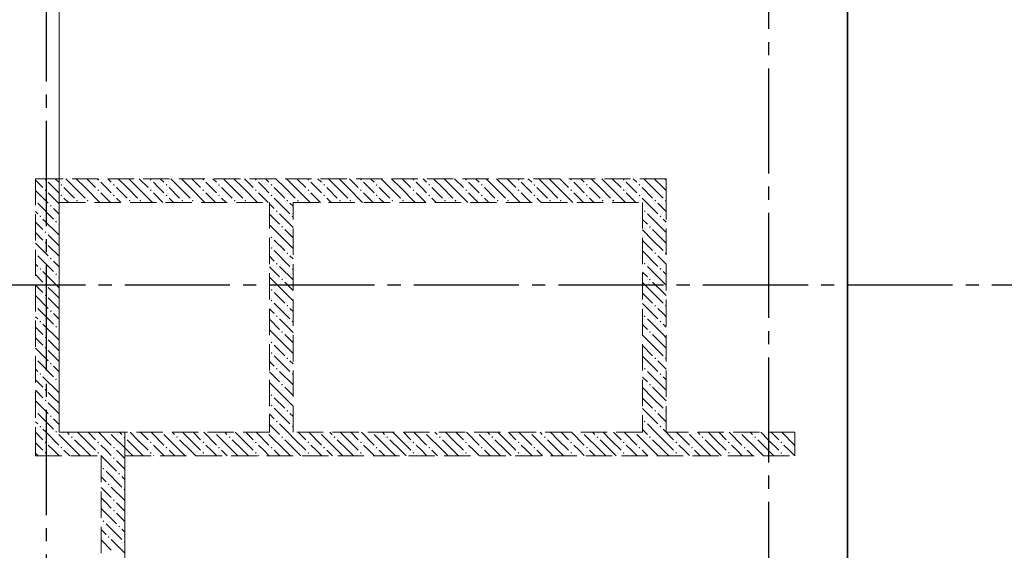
# Model space of a CAD drawing. Header units: millimetres. Extents: x 0 to 30608, y 0 to 42000.
# Tile 8 of 12: x 16124 to 23618, y 26532 to 30571. Entities that reach past the tile are written whole.
import ezdxf

# ---------------------------------------------------------------- set-up
doc = ezdxf.new("R2010")
doc.units = ezdxf.units.MM
doc.linetypes.add('______2', pattern=[270, 200, -70])
doc.linetypes.add('______5', pattern=[1100, 800, -100, 100, -100])
for name, color, linetype, lineweight in [('Standard', 7, 'Continuous', 25), ('ЖБ Перекрытие верхний уровень', 7, 'Continuous', 35), ('ЖБ Стена верхний уровень', 7, 'Continuous', 35), ('Оси', 40, '______5', 18)]:
    doc.layers.add(name, color=color, linetype=linetype, lineweight=lineweight)

msp = doc.modelspace()

# ---------------------------------------------------------------- hatches: boundary and pattern name
at = {"layer": 'ЖБ Стена верхний уровень', "linetype": 'Continuous', "lineweight": 18, "transparency": 33554687}
for points in [[(16314.5, 29353.1), (16321, 29359.6), (16327.5, 29353.1), (16321, 29346.6)], [(16434.5, 29313.1), (16440.9, 29319.6), (16447.4, 29313.1), (16440.9, 29306.6)], [(16714.5, 29353.1), (16721, 29359.6), (16727.5, 29353.1), (16721, 29346.6)], [(16834.5, 29313.1), (16840.9, 29319.6), (16847.4, 29313.1), (16840.9, 29306.6)], [(17114.5, 29353.1), (17121, 29359.6), (17127.5, 29353.1), (17121, 29346.6)], [(17234.5, 29313.1), (17240.9, 29319.6), (17247.4, 29313.1), (17240.9, 29306.6)], [(17514.5, 29353.1), (17521, 29359.6), (17527.5, 29353.1), (17521, 29346.6)], [(17634.5, 29313.1), (17640.9, 29319.6), (17647.4, 29313.1), (17640.9, 29306.6)], [(17914.5, 29353.1), (17921, 29359.6), (17927.5, 29353.1), (17921, 29346.6)], [(18034.5, 29313.1), (18040.9, 29319.6), (18047.4, 29313.1), (18040.9, 29306.6)], [(18314.5, 29353.1), (18321, 29359.6), (18327.5, 29353.1), (18321, 29346.6)], [(18434.5, 29313.1), (18440.9, 29319.6), (18447.4, 29313.1), (18440.9, 29306.6)], [(18714.5, 29353.1), (18721, 29359.6), (18727.4, 29353.1), (18721, 29346.6)], [(18834.5, 29313.1), (18840.9, 29319.6), (18847.4, 29313.1), (18840.9, 29306.6)], [(19114.5, 29353.1), (19121, 29359.6), (19127.4, 29353.1), (19121, 29346.6)], [(19234.5, 29313.1), (19240.9, 29319.6), (19247.4, 29313.1), (19240.9, 29306.6)], [(19514.5, 29353.1), (19521, 29359.6), (19527.4, 29353.1), (19521, 29346.6)], [(19634.5, 29313.1), (19640.9, 29319.6), (19647.4, 29313.1), (19640.9, 29306.6)], [(19914.5, 29353.1), (19921, 29359.6), (19927.4, 29353.1), (19921, 29346.6)], [(20034.5, 29313.1), (20040.9, 29319.6), (20047.4, 29313.1), (20040.9, 29306.6)], [(20314.5, 29353.1), (20321, 29359.6), (20327.4, 29353.1), (20321, 29346.6)], [(20434.5, 29313.1), (20440.9, 29319.6), (20447.4, 29313.1), (20440.9, 29306.6)], [(20714.5, 29353.1), (20721, 29359.6), (20727.4, 29353.1), (20721, 29346.6)], [(20834.5, 29313.1), (20840.9, 29319.6), (20847.4, 29313.1), (20840.9, 29306.6)], [(16314.5, 29273.1), (16321, 29279.6), (16327.5, 29273.1), (16321, 29266.6)], [(16434.5, 29233.1), (16440.9, 29239.6), (16447.4, 29233.1), (16440.9, 29226.6)], [(16714.5, 29273.1), (16721, 29279.6), (16727.5, 29273.1), (16721, 29266.6)], [(16834.5, 29233.1), (16840.9, 29239.6), (16847.4, 29233.1), (16840.9, 29226.6)], [(17114.5, 29273.1), (17121, 29279.6), (17127.5, 29273.1), (17121, 29266.6)], [(17234.5, 29233.1), (17240.9, 29239.6), (17247.4, 29233.1), (17240.9, 29226.6)], [(17514.5, 29273.1), (17521, 29279.6), (17527.5, 29273.1), (17521, 29266.6)], [(17634.5, 29233.1), (17640.9, 29239.6), (17647.4, 29233.1), (17640.9, 29226.6)], [(17914.5, 29273.1), (17921, 29279.6), (17927.5, 29273.1), (17921, 29266.6)], [(18034.5, 29233.1), (18040.9, 29239.6), (18047.4, 29233.1), (18040.9, 29226.6)], [(18314.5, 29273.1), (18321, 29279.6), (18327.5, 29273.1), (18321, 29266.6)], [(18434.5, 29233.1), (18440.9, 29239.6), (18447.4, 29233.1), (18440.9, 29226.6)], [(18714.5, 29273.1), (18721, 29279.6), (18727.4, 29273.1), (18721, 29266.6)], [(18834.5, 29233.1), (18840.9, 29239.6), (18847.4, 29233.1), (18840.9, 29226.6)], [(19114.5, 29273.1), (19121, 29279.6), (19127.4, 29273.1), (19121, 29266.6)], [(19234.5, 29233.1), (19240.9, 29239.6), (19247.4, 29233.1), (19240.9, 29226.6)], [(19514.5, 29273.1), (19521, 29279.6), (19527.4, 29273.1), (19521, 29266.6)], [(19634.5, 29233.1), (19640.9, 29239.6), (19647.4, 29233.1), (19640.9, 29226.6)], [(19914.5, 29273.1), (19921, 29279.6), (19927.4, 29273.1), (19921, 29266.6)], [(20034.5, 29233.1), (20040.9, 29239.6), (20047.4, 29233.1), (20040.9, 29226.6)], [(20314.5, 29273.1), (20321, 29279.6), (20327.4, 29273.1), (20321, 29266.6)], [(20434.5, 29233.1), (20440.9, 29239.6), (20447.4, 29233.1), (20440.9, 29226.6)], [(20714.5, 29273.1), (20721, 29279.6), (20727.4, 29273.1), (20721, 29266.6)], [(20834.5, 29233.1), (20840.9, 29239.6), (20847.4, 29233.1), (20840.9, 29226.6)], [(16244, 29196.6), (16247.4, 29193.1), (16244, 29189.7)], [(16354.4, 29153.1), (16360.9, 29159.6), (16367.4, 29153.1), (16360.9, 29146.6)], [(16554.4, 29193.1), (16560.9, 29199.6), (16567.4, 29193.1), (16560.9, 29186.6)], [(16634.5, 29193.1), (16640.9, 29199.6), (16647.4, 29193.1), (16640.9, 29186.6)], [(16954.4, 29193.1), (16960.9, 29199.6), (16967.4, 29193.1), (16960.9, 29186.6)], [(17034.5, 29193.1), (17040.9, 29199.6), (17047.4, 29193.1), (17040.9, 29186.6)], [(17354.4, 29193.1), (17360.9, 29199.6), (17367.4, 29193.1), (17360.9, 29186.6)], [(17434.5, 29193.1), (17440.9, 29199.6), (17447.4, 29193.1), (17440.9, 29186.6)], [(17754.4, 29193.1), (17760.9, 29199.6), (17767.4, 29193.1), (17760.9, 29186.6)], [(17834.5, 29193.1), (17840.9, 29199.6), (17847.4, 29193.1), (17840.9, 29186.6)], [(18154.4, 29193.1), (18160.9, 29199.6), (18167.4, 29193.1), (18160.9, 29186.6)], [(18234.5, 29193.1), (18240.9, 29199.6), (18247.4, 29193.1), (18240.9, 29186.6)], [(18554.4, 29193.1), (18560.9, 29199.6), (18567.4, 29193.1), (18560.9, 29186.6)], [(18634.5, 29193.1), (18640.9, 29199.6), (18647.4, 29193.1), (18640.9, 29186.6)], [(18954.4, 29193.1), (18960.9, 29199.6), (18967.4, 29193.1), (18960.9, 29186.6)], [(19034.5, 29193.1), (19040.9, 29199.6), (19047.4, 29193.1), (19040.9, 29186.6)], [(19354.4, 29193.1), (19360.9, 29199.6), (19367.4, 29193.1), (19360.9, 29186.6)], [(19434.5, 29193.1), (19440.9, 29199.6), (19447.4, 29193.1), (19440.9, 29186.6)], [(19754.4, 29193.1), (19760.9, 29199.6), (19767.4, 29193.1), (19760.9, 29186.6)], [(19834.5, 29193.1), (19840.9, 29199.6), (19847.4, 29193.1), (19840.9, 29186.6)], [(20154.4, 29193.1), (20160.9, 29199.6), (20167.4, 29193.1), (20160.9, 29186.6)], [(20234.5, 29193.1), (20240.9, 29199.6), (20247.4, 29193.1), (20240.9, 29186.6)], [(20554.4, 29193.1), (20560.9, 29199.6), (20567.4, 29193.1), (20560.9, 29186.6)], [(20634.5, 29193.1), (20640.9, 29199.6), (20647.4, 29193.1), (20640.9, 29186.6)], [(20954.4, 29193.1), (20960.9, 29199.6), (20967.4, 29193.1), (20960.9, 29186.6)], [(21034.5, 29193.1), (21040.9, 29199.6), (21044, 29196.6), (21044, 29189.7), (21040.9, 29186.6)], [(16274.5, 29073.1), (16281, 29079.6), (16287.5, 29073.1), (16281, 29066.6)], [(18074.5, 29113.1), (18081, 29119.6), (18087.5, 29113.1), (18081, 29106.6)], [(18194.5, 29073.1), (18201, 29079.6), (18204, 29076.6), (18204, 29069.7), (18201, 29066.6)], [(20874.5, 29113.1), (20881, 29119.6), (20887.5, 29113.1), (20881, 29106.6)], [(20994.5, 29073.1), (21001, 29079.6), (21007.5, 29073.1), (21001, 29066.6)], [(16394.5, 29033.1), (16401, 29039.6), (16407.5, 29033.1), (16401, 29026.6)], [(16314.5, 28953.1), (16321, 28959.6), (16327.5, 28953.1), (16321, 28946.6)], [(18114.5, 28993.1), (18121, 28999.6), (18127.5, 28993.1), (18121, 28986.6)], [(20914.5, 28993.1), (20921, 28999.6), (20927.4, 28993.1), (20921, 28986.6)], [(16314.5, 28873.1), (16321, 28879.6), (16327.5, 28873.1), (16321, 28866.6)], [(18034.5, 28913.1), (18040.9, 28919.6), (18047.4, 28913.1), (18040.9, 28906.6)], [(16244, 28796.6), (16247.4, 28793.1), (16244, 28789.7)], [(18034.5, 28833.1), (18040.9, 28839.6), (18047.4, 28833.1), (18040.9, 28826.6)], [(18154.4, 28793.1), (18160.9, 28799.6), (18167.4, 28793.1), (18160.9, 28786.6)], [(20954.4, 28793.1), (20960.9, 28799.6), (20967.4, 28793.1), (20960.9, 28786.6)], [(21034.5, 28793.1), (21040.9, 28799.6), (21044, 28796.6), (21044, 28789.7), (21040.9, 28786.6)], [(16354.4, 28753.1), (16360.9, 28759.6), (16367.4, 28753.1), (16360.9, 28746.6)], [(18074.5, 28713.1), (18081, 28719.6), (18087.5, 28713.1), (18081, 28706.6)], [(20874.5, 28713.1), (20881, 28719.6), (20887.5, 28713.1), (20881, 28706.6)], [(16274.5, 28673.1), (16281, 28679.6), (16287.5, 28673.1), (16281, 28666.6)], [(16394.5, 28633.1), (16401, 28639.6), (16407.5, 28633.1), (16401, 28626.6)], [(18194.5, 28673.1), (18201, 28679.6), (18204, 28676.6), (18204, 28669.7), (18201, 28666.6)], [(20994.5, 28673.1), (21001, 28679.6), (21007.5, 28673.1), (21001, 28666.6)], [(16314.5, 28553.1), (16321, 28559.6), (16327.5, 28553.1), (16321, 28546.6)], [(18114.5, 28593.1), (18121, 28599.6), (18127.5, 28593.1), (18121, 28586.6)], [(20914.5, 28593.1), (20921, 28599.6), (20927.4, 28593.1), (20921, 28586.6)], [(16314.5, 28473.1), (16321, 28479.6), (16327.5, 28473.1), (16321, 28466.6)], [(18034.5, 28513.1), (18040.9, 28519.6), (18047.4, 28513.1), (18040.9, 28506.6)], [(18034.5, 28433.1), (18040.9, 28439.6), (18047.4, 28433.1), (18040.9, 28426.6)], [(16244, 28396.6), (16247.4, 28393.1), (16244, 28389.7)], [(16354.4, 28353.1), (16360.9, 28359.6), (16367.4, 28353.1), (16360.9, 28346.6)], [(18154.4, 28393.1), (18160.9, 28399.6), (18167.4, 28393.1), (18160.9, 28386.6)], [(20954.4, 28393.1), (20960.9, 28399.6), (20967.4, 28393.1), (20960.9, 28386.6)], [(21034.5, 28393.1), (21040.9, 28399.6), (21044, 28396.6), (21044, 28389.7), (21040.9, 28386.6)], [(16274.5, 28273.1), (16281, 28279.6), (16287.5, 28273.1), (16281, 28266.6)], [(18074.5, 28313.1), (18081, 28319.6), (18087.5, 28313.1), (18081, 28306.6)], [(18194.5, 28273.1), (18201, 28279.6), (18204, 28276.6), (18204, 28269.7), (18201, 28266.6)], [(20874.5, 28313.1), (20881, 28319.6), (20887.5, 28313.1), (20881, 28306.6)], [(20994.5, 28273.1), (21001, 28279.6), (21007.5, 28273.1), (21001, 28266.6)], [(16394.5, 28233.1), (16401, 28239.6), (16407.5, 28233.1), (16401, 28226.6)], [(18114.5, 28193.1), (18121, 28199.6), (18127.5, 28193.1), (18121, 28186.6)], [(20914.5, 28193.1), (20921, 28199.6), (20927.4, 28193.1), (20921, 28186.6)], [(16314.5, 28153.1), (16321, 28159.6), (16327.5, 28153.1), (16321, 28146.6)], [(18034.5, 28113.1), (18040.9, 28119.6), (18047.4, 28113.1), (18040.9, 28106.6)], [(16314.5, 28073.1), (16321, 28079.6), (16327.5, 28073.1), (16321, 28066.6)], [(18034.5, 28033.1), (18040.9, 28039.6), (18047.4, 28033.1), (18040.9, 28026.6)], [(16244, 27996.6), (16247.4, 27993.1), (16244, 27989.7)], [(16354.4, 27953.1), (16360.9, 27959.6), (16367.4, 27953.1), (16360.9, 27946.6)], [(18154.4, 27993.1), (18160.9, 27999.6), (18167.4, 27993.1), (18160.9, 27986.6)], [(20954.4, 27993.1), (20960.9, 27999.6), (20967.4, 27993.1), (20960.9, 27986.6)], [(21034.5, 27993.1), (21040.9, 27999.6), (21044, 27996.6), (21044, 27989.7), (21040.9, 27986.6)], [(16274.5, 27873.1), (16281, 27879.6), (16287.5, 27873.1), (16281, 27866.6)], [(18074.5, 27913.1), (18081, 27919.6), (18087.5, 27913.1), (18081, 27906.6)], [(18194.5, 27873.1), (18201, 27879.6), (18204, 27876.6), (18204, 27869.7), (18201, 27866.6)], [(20874.5, 27913.1), (20881, 27919.6), (20887.5, 27913.1), (20881, 27906.6)], [(20994.5, 27873.1), (21001, 27879.6), (21007.5, 27873.1), (21001, 27866.6)], [(16394.5, 27833.1), (16401, 27839.6), (16407.5, 27833.1), (16401, 27826.6)], [(16314.5, 27753.1), (16321, 27759.6), (16327.5, 27753.1), (16321, 27746.6)], [(18114.5, 27793.1), (18121, 27799.6), (18127.5, 27793.1), (18121, 27786.6)], [(20914.5, 27793.1), (20921, 27799.6), (20927.4, 27793.1), (20921, 27786.6)], [(16314.5, 27673.1), (16321, 27679.6), (16327.5, 27673.1), (16321, 27666.6)], [(18034.5, 27713.1), (18040.9, 27719.6), (18047.4, 27713.1), (18040.9, 27706.6)], [(16244, 27596.6), (16247.4, 27593.1), (16244, 27589.7)], [(18034.5, 27633.1), (18040.9, 27639.6), (18047.4, 27633.1), (18040.9, 27626.6)], [(18154.4, 27593.1), (18160.9, 27599.6), (18167.4, 27593.1), (18160.9, 27586.6)], [(20954.4, 27593.1), (20960.9, 27599.6), (20967.4, 27593.1), (20960.9, 27586.6)], [(21034.5, 27593.1), (21040.9, 27599.6), (21044, 27596.6), (21044, 27589.7), (21040.9, 27586.6)], [(16354.4, 27553.1), (16360.9, 27559.6), (16367.4, 27553.1), (16360.9, 27546.6)], [(18074.5, 27513.1), (18081, 27519.6), (18087.5, 27513.1), (18081, 27506.6)], [(20874.5, 27513.1), (20881, 27519.6), (20887.5, 27513.1), (20881, 27506.6)], [(16274.5, 27473.1), (16281, 27479.6), (16287.5, 27473.1), (16281, 27466.6)], [(16394.5, 27433.1), (16401, 27439.6), (16407.5, 27433.1), (16404.3, 27430), (16397.6, 27430)], [(16404.3, 27430), (16401, 27426.6), (16397.6, 27430)], [(16804.3, 27430), (16801, 27426.6), (16797.6, 27430)], [(17204.3, 27430), (17201, 27426.6), (17197.6, 27430)], [(17604.3, 27430), (17601, 27426.6), (17597.6, 27430)], [(18004.3, 27430), (18001, 27426.6), (17997.6, 27430)], [(18194.5, 27473.1), (18201, 27479.6), (18204, 27476.6), (18204, 27469.7), (18201, 27466.6)], [(18404.3, 27430), (18401, 27426.6), (18397.6, 27430)], [(18804.3, 27430), (18801, 27426.6), (18797.6, 27430)], [(19204.3, 27430), (19201, 27426.6), (19197.6, 27430)], [(19604.3, 27430), (19601, 27426.6), (19597.6, 27430)], [(20004.3, 27430), (20001, 27426.6), (19997.6, 27430)], [(20404.3, 27430), (20401, 27426.6), (20397.6, 27430)], [(20804.3, 27430), (20801, 27426.6), (20797.6, 27430)], [(20994.5, 27473.1), (21001, 27479.6), (21007.5, 27473.1), (21001, 27466.6)], [(21204.3, 27430), (21201, 27426.6), (21197.6, 27430)], [(21604.3, 27430), (21601, 27426.6), (21597.6, 27430)], [(22004.3, 27430), (22001, 27426.6), (21997.6, 27430)], [(16314.5, 27353.1), (16321, 27359.6), (16327.5, 27353.1), (16321, 27346.6)], [(16514.5, 27393.1), (16521, 27399.6), (16527.5, 27393.1), (16521, 27386.6)], [(16714.5, 27353.1), (16721, 27359.6), (16727.5, 27353.1), (16721, 27346.6)], [(16914.5, 27393.1), (16921, 27399.6), (16927.5, 27393.1), (16921, 27386.6)], [(17114.5, 27353.1), (17121, 27359.6), (17127.5, 27353.1), (17121, 27346.6)], [(17314.5, 27393.1), (17321, 27399.6), (17327.5, 27393.1), (17321, 27386.6)], [(17514.5, 27353.1), (17521, 27359.6), (17527.5, 27353.1), (17521, 27346.6)], [(17714.5, 27393.1), (17721, 27399.6), (17727.5, 27393.1), (17721, 27386.6)], [(17914.5, 27353.1), (17921, 27359.6), (17927.5, 27353.1), (17921, 27346.6)], [(18114.5, 27393.1), (18121, 27399.6), (18127.5, 27393.1), (18121, 27386.6)], [(18314.5, 27353.1), (18321, 27359.6), (18327.5, 27353.1), (18321, 27346.6)], [(18514.5, 27393.1), (18521, 27399.6), (18527.5, 27393.1), (18521, 27386.6)], [(18714.5, 27353.1), (18721, 27359.6), (18727.4, 27353.1), (18721, 27346.6)], [(18914.5, 27393.1), (18921, 27399.6), (18927.4, 27393.1), (18921, 27386.6)], [(19114.5, 27353.1), (19121, 27359.6), (19127.4, 27353.1), (19121, 27346.6)], [(19314.5, 27393.1), (19321, 27399.6), (19327.4, 27393.1), (19321, 27386.6)], [(19514.5, 27353.1), (19521, 27359.6), (19527.4, 27353.1), (19521, 27346.6)], [(19714.5, 27393.1), (19721, 27399.6), (19727.4, 27393.1), (19721, 27386.6)], [(19914.5, 27353.1), (19921, 27359.6), (19927.4, 27353.1), (19921, 27346.6)], [(20114.5, 27393.1), (20121, 27399.6), (20127.4, 27393.1), (20121, 27386.6)], [(20314.5, 27353.1), (20321, 27359.6), (20327.4, 27353.1), (20321, 27346.6)], [(20514.5, 27393.1), (20521, 27399.6), (20527.4, 27393.1), (20521, 27386.6)], [(20714.5, 27353.1), (20721, 27359.6), (20727.4, 27353.1), (20721, 27346.6)], [(20914.5, 27393.1), (20921, 27399.6), (20927.4, 27393.1), (20921, 27386.6)], [(21114.5, 27353.1), (21121, 27359.6), (21127.4, 27353.1), (21121, 27346.6)], [(21314.5, 27393.1), (21321, 27399.6), (21327.4, 27393.1), (21321, 27386.6)], [(21514.5, 27353.1), (21521, 27359.6), (21527.4, 27353.1), (21521, 27346.6)], [(21714.5, 27393.1), (21721, 27399.6), (21727.4, 27393.1), (21721, 27386.6)], [(21914.5, 27353.1), (21921, 27359.6), (21927.4, 27353.1), (21921, 27346.6)], [(16314.5, 27273.1), (16321, 27279.6), (16327.5, 27273.1), (16321, 27266.6)], [(16434.5, 27313.1), (16440.9, 27319.6), (16447.4, 27313.1), (16440.9, 27306.6)], [(16714.5, 27273.1), (16721, 27279.6), (16727.5, 27273.1), (16721, 27266.6)], [(16834.5, 27313.1), (16840.9, 27319.6), (16847.4, 27313.1), (16840.9, 27306.6)], [(17114.5, 27273.1), (17121, 27279.6), (17127.5, 27273.1), (17121, 27266.6)], [(17234.5, 27313.1), (17240.9, 27319.6), (17247.4, 27313.1), (17240.9, 27306.6)], [(17514.5, 27273.1), (17521, 27279.6), (17527.5, 27273.1), (17521, 27266.6)], [(17634.5, 27313.1), (17640.9, 27319.6), (17647.4, 27313.1), (17640.9, 27306.6)], [(17914.5, 27273.1), (17921, 27279.6), (17927.5, 27273.1), (17921, 27266.6)], [(18034.5, 27313.1), (18040.9, 27319.6), (18047.4, 27313.1), (18040.9, 27306.6)], [(18314.5, 27273.1), (18321, 27279.6), (18327.5, 27273.1), (18321, 27266.6)], [(18434.5, 27313.1), (18440.9, 27319.6), (18447.4, 27313.1), (18440.9, 27306.6)], [(18714.5, 27273.1), (18721, 27279.6), (18727.4, 27273.1), (18721, 27266.6)], [(18834.5, 27313.1), (18840.9, 27319.6), (18847.4, 27313.1), (18840.9, 27306.6)], [(19114.5, 27273.1), (19121, 27279.6), (19127.4, 27273.1), (19121, 27266.6)], [(19234.5, 27313.1), (19240.9, 27319.6), (19247.4, 27313.1), (19240.9, 27306.6)], [(19514.5, 27273.1), (19521, 27279.6), (19527.4, 27273.1), (19521, 27266.6)], [(19634.5, 27313.1), (19640.9, 27319.6), (19647.4, 27313.1), (19640.9, 27306.6)], [(19914.5, 27273.1), (19921, 27279.6), (19927.4, 27273.1), (19921, 27266.6)], [(20034.5, 27313.1), (20040.9, 27319.6), (20047.4, 27313.1), (20040.9, 27306.6)], [(20314.5, 27273.1), (20321, 27279.6), (20327.4, 27273.1), (20321, 27266.6)], [(20434.5, 27313.1), (20440.9, 27319.6), (20447.4, 27313.1), (20440.9, 27306.6)], [(20714.5, 27273.1), (20721, 27279.6), (20727.4, 27273.1), (20721, 27266.6)], [(20834.5, 27313.1), (20840.9, 27319.6), (20847.4, 27313.1), (20840.9, 27306.6)], [(21114.5, 27273.1), (21121, 27279.6), (21127.4, 27273.1), (21121, 27266.6)], [(21234.5, 27313.1), (21240.9, 27319.6), (21247.4, 27313.1), (21240.9, 27306.6)], [(21514.5, 27273.1), (21521, 27279.6), (21527.4, 27273.1), (21521, 27266.6)], [(21634.5, 27313.1), (21640.9, 27319.6), (21647.4, 27313.1), (21640.9, 27306.6)], [(21914.5, 27273.1), (21921, 27279.6), (21927.4, 27273.1), (21921, 27266.6)], [(16834.5, 27233.1), (16840.9, 27239.6), (16847.4, 27233.1), (16840.9, 27226.6)], [(16754.4, 27153.1), (16760.9, 27159.6), (16767.4, 27153.1), (16760.9, 27146.6)], [(16874.5, 27113.1), (16881, 27119.6), (16887.5, 27113.1), (16881, 27106.6)], [(16794.5, 27033.1), (16801, 27039.6), (16807.5, 27033.1), (16801, 27026.6)], [(16914.5, 26993.1), (16921, 26999.6), (16924, 26996.6), (16924, 26989.7), (16921, 26986.6)], [(16834.5, 26913.1), (16840.9, 26919.6), (16847.4, 26913.1), (16840.9, 26906.6)], [(16834.5, 26833.1), (16840.9, 26839.6), (16847.4, 26833.1), (16840.9, 26826.6)], [(16754.4, 26753.1), (16760.9, 26759.6), (16767.4, 26753.1), (16760.9, 26746.6)], [(16874.5, 26713.1), (16881, 26719.6), (16887.5, 26713.1), (16881, 26706.6)], [(16794.5, 26633.1), (16801, 26639.6), (16807.5, 26633.1), (16801, 26626.6)], [(16914.5, 26593.1), (16921, 26599.6), (16924, 26596.6), (16924, 26589.7), (16921, 26586.6)]]:
    msp.add_hatch(color=7, dxfattribs=at).paths.add_polyline_path(points, flags=16)

# ---------------------------------------------------------------- linework, layer by layer
at = {"layer": 'Standard', "color": 254, "linetype": 'Continuous', "lineweight": 35, "true_color": 0xc4c4ff, "transparency": 33554687}
msp.add_lwpolyline([(7324.1, 17855), (22424, 17855), (22424, 39570), (7324.1, 39570), (7324.1, 17855)], dxfattribs=at)
at = {"layer": 'ЖБ Перекрытие верхний уровень', "color": 7, "linetype": 'Continuous', "lineweight": 18, "transparency": 33554687}
for p, q in [((16424, 27430), (16424, 32380)), ((16924, 27430), (16424, 27430)), ((16924, 24720), (16924, 27430))]:
    msp.add_line(p, q, dxfattribs=at)
at = {"layer": 'ЖБ Стена верхний уровень', "color": 251, "linetype": '______2', "lineweight": 13, "true_color": 0x656565, "transparency": 33554687}
for p, q in [((16424, 29360), (16244, 29360)), ((16244, 29360), (16244, 27430)), ((21044, 29360), (16424, 29360)), ((21044, 29180), (21044, 29360)), ((16424, 29180), (18024, 29180)), ((16424, 27430), (16424, 29180)), ((18024, 29180), (18024, 27430)), ((18204, 29180), (20864, 29180)), ((18204, 27430), (18204, 29180)), ((20864, 29180), (20864, 27430)), ((21044, 27430), (21044, 29180)), ((16244, 27430), (16244, 27250)), ((18024, 27430), (16424, 27430)), ((20864, 27430), (18204, 27430)), ((22024, 27430), (21044, 27430)), ((22024, 27250), (22024, 27430)), ((16244, 27250), (16744, 27250)), ((16744, 27250), (16744, 24720)), ((16924, 27250), (22024, 27250)), ((16924, 24720), (16924, 27250))]:
    msp.add_line(p, q, dxfattribs=at)
at = {"layer": 'ЖБ Стена верхний уровень', "color": 9, "linetype": 'Continuous', "lineweight": 18, "true_color": 0xc7c7c7, "transparency": 33554687}
for p, q in [((16244, 29350.1), (16301, 29293.1)), ((16381, 29293.1), (16340.9, 29333.1)), ((16394.1, 29360), (16421, 29333.1)), ((16540.9, 29293.1), (16474.1, 29360)), ((16554.1, 29360), (16621, 29293.1)), ((16634.1, 29360), (16701, 29293.1)), ((16781, 29293.1), (16740.9, 29333.1)), ((16794.1, 29360), (16821, 29333.1)), ((16940.9, 29293.1), (16874.1, 29360)), ((16954.1, 29360), (17021, 29293.1)), ((17034.1, 29360), (17101, 29293.1)), ((17181, 29293.1), (17140.9, 29333.1)), ((17194.1, 29360), (17221, 29333.1)), ((17340.9, 29293.1), (17274.1, 29360)), ((17354.1, 29360), (17421, 29293.1)), ((17434.1, 29360), (17501, 29293.1)), ((17581, 29293.1), (17540.9, 29333.1)), ((17594.1, 29360), (17621, 29333.1)), ((17740.9, 29293.1), (17674.1, 29360)), ((17754.1, 29360), (17821, 29293.1)), ((17834.1, 29360), (17901, 29293.1)), ((17981, 29293.1), (17940.9, 29333.1)), ((17994.1, 29360), (18021, 29333.1)), ((18140.9, 29293.1), (18074.1, 29360)), ((18154.1, 29360), (18221, 29293.1)), ((18234.1, 29360), (18301, 29293.1)), ((18381, 29293.1), (18340.9, 29333.1)), ((18394.1, 29360), (18421, 29333.1)), ((18540.9, 29293.1), (18474.1, 29360)), ((18554.1, 29360), (18621, 29293.1)), ((18634.1, 29360), (18701, 29293.1)), ((18781, 29293.1), (18740.9, 29333.1)), ((18794.1, 29360), (18821, 29333.1)), ((18940.9, 29293.1), (18874.1, 29360)), ((18954.1, 29360), (19021, 29293.1)), ((19034.1, 29360), (19101, 29293.1)), ((19181, 29293.1), (19140.9, 29333.1)), ((19194.1, 29360), (19221, 29333.1)), ((19340.9, 29293.1), (19274.1, 29360)), ((19354.1, 29360), (19421, 29293.1)), ((19434.1, 29360), (19501, 29293.1)), ((19581, 29293.1), (19540.9, 29333.1)), ((19594.1, 29360), (19621, 29333.1)), ((19740.9, 29293.1), (19674.1, 29360)), ((19754.1, 29360), (19821, 29293.1)), ((19834.1, 29360), (19901, 29293.1)), ((19981, 29293.1), (19940.9, 29333.1)), ((19994.1, 29360), (20021, 29333.1)), ((20140.9, 29293.1), (20074.1, 29360)), ((20154.1, 29360), (20221, 29293.1)), ((20234.1, 29360), (20301, 29293.1)), ((20381, 29293.1), (20340.9, 29333.1)), ((20394.1, 29360), (20421, 29333.1)), ((20540.9, 29293.1), (20474.1, 29360)), ((20554.1, 29360), (20621, 29293.1)), ((20634.1, 29360), (20701, 29293.1)), ((20781, 29293.1), (20740.9, 29333.1)), ((20794.1, 29360), (20821, 29333.1)), ((20940.9, 29293.1), (20874.1, 29360)), ((20954.1, 29360), (21021, 29293.1)), ((21034.1, 29360), (21044, 29350.1)), ((16244, 29270.1), (16340.9, 29173.1)), ((16340.9, 29253.1), (16424, 29170.1)), ((16421, 29253.1), (16381, 29293.1)), ((16460.9, 29293.1), (16540.9, 29213.1)), ((16540.9, 29293.1), (16621, 29213.1)), ((16621, 29293.1), (16734.1, 29180)), ((16740.9, 29253.1), (16814.1, 29180)), ((16821, 29253.1), (16781, 29293.1)), ((16860.9, 29293.1), (16940.9, 29213.1)), ((16940.9, 29293.1), (17021, 29213.1)), ((17021, 29293.1), (17134.1, 29180)), ((17140.9, 29253.1), (17214.1, 29180)), ((17221, 29253.1), (17181, 29293.1)), ((17260.9, 29293.1), (17340.9, 29213.1)), ((17340.9, 29293.1), (17421, 29213.1)), ((17421, 29293.1), (17534.1, 29180)), ((17540.9, 29253.1), (17614.1, 29180)), ((17621, 29253.1), (17581, 29293.1)), ((17660.9, 29293.1), (17740.9, 29213.1)), ((17740.9, 29293.1), (17821, 29213.1)), ((17821, 29293.1), (17934.1, 29180)), ((17940.9, 29253.1), (18014.1, 29180)), ((18021, 29253.1), (17981, 29293.1)), ((18060.9, 29293.1), (18140.9, 29213.1)), ((18140.9, 29293.1), (18221, 29213.1)), ((18221, 29293.1), (18334.1, 29180)), ((18340.9, 29253.1), (18414.1, 29180)), ((18421, 29253.1), (18381, 29293.1)), ((18460.9, 29293.1), (18540.9, 29213.1)), ((18540.9, 29293.1), (18621, 29213.1)), ((18621, 29293.1), (18734.1, 29180)), ((18740.9, 29253.1), (18814.1, 29180)), ((18821, 29253.1), (18781, 29293.1)), ((18860.9, 29293.1), (18940.9, 29213.1)), ((18940.9, 29293.1), (19021, 29213.1)), ((19021, 29293.1), (19134.1, 29180)), ((19140.9, 29253.1), (19214.1, 29180)), ((19221, 29253.1), (19181, 29293.1)), ((19260.9, 29293.1), (19340.9, 29213.1)), ((19340.9, 29293.1), (19421, 29213.1)), ((19421, 29293.1), (19534.1, 29180)), ((19540.9, 29253.1), (19614.1, 29180)), ((19621, 29253.1), (19581, 29293.1)), ((19660.9, 29293.1), (19740.9, 29213.1)), ((19740.9, 29293.1), (19821, 29213.1)), ((19821, 29293.1), (19934.1, 29180)), ((19940.9, 29253.1), (20014.1, 29180)), ((20021, 29253.1), (19981, 29293.1)), ((20060.9, 29293.1), (20140.9, 29213.1)), ((20140.9, 29293.1), (20221, 29213.1)), ((20221, 29293.1), (20334.1, 29180)), ((20340.9, 29253.1), (20414.1, 29180)), ((20421, 29253.1), (20381, 29293.1)), ((20460.9, 29293.1), (20540.9, 29213.1)), ((20540.9, 29293.1), (20621, 29213.1)), ((20621, 29293.1), (20734.1, 29180)), ((20740.9, 29253.1), (20814.1, 29180)), ((20821, 29253.1), (20781, 29293.1)), ((20860.9, 29293.1), (20940.9, 29213.1)), ((20940.9, 29293.1), (21021, 29213.1)), ((21021, 29293.1), (21044, 29270.1)), ((16260.9, 29173.1), (16381, 29053.1)), ((16460.9, 29213.1), (16494.1, 29180)), ((16860.9, 29213.1), (16894.1, 29180)), ((17260.9, 29213.1), (17294.1, 29180)), ((17660.9, 29213.1), (17694.1, 29180)), ((18024, 29170.1), (18060.9, 29133.1)), ((18060.9, 29213.1), (18094.1, 29180)), ((18094.1, 29180), (18181, 29093.1)), ((18204, 29150.1), (18181, 29173.1)), ((18460.9, 29213.1), (18494.1, 29180)), ((18860.9, 29213.1), (18894.1, 29180)), ((19260.9, 29213.1), (19294.1, 29180)), ((19660.9, 29213.1), (19694.1, 29180)), ((20060.9, 29213.1), (20094.1, 29180)), ((20460.9, 29213.1), (20494.1, 29180)), ((20860.9, 29213.1), (20894.1, 29180)), ((20894.1, 29180), (20981, 29093.1)), ((21021, 29133.1), (20981, 29173.1)), ((16260.9, 29093.1), (16244, 29110.1)), ((16381, 29133.1), (16424, 29090.1)), ((18024, 29090.1), (18101, 29013.1)), ((18204, 28990.1), (18101, 29093.1)), ((21021, 28973.1), (20901, 29093.1)), ((21044, 29110.1), (21021, 29133.1)), ((16244, 29030.1), (16301, 28973.1)), ((16301, 29053.1), (16421, 28933.1)), ((16424, 29010.1), (16421, 29013.1)), ((18140.9, 28893.1), (18024, 29010.1)), ((20864, 29050.1), (20901, 29013.1)), ((21021, 29053.1), (21044, 29030.1)), ((16244, 28950.1), (16301, 28893.1)), ((16381, 28893.1), (16340.9, 28933.1)), ((18140.9, 28973.1), (18204, 28910.1)), ((20940.9, 28893.1), (20864, 28970.1)), ((20940.9, 28973.1), (21021, 28893.1)), ((21021, 28973.1), (21044, 28950.1)), ((16244, 28870.1), (16340.9, 28773.1)), ((16421, 28853.1), (16381, 28893.1)), ((18060.9, 28893.1), (18140.9, 28813.1)), ((18140.9, 28893.1), (18204, 28830.1)), ((20864, 28890.1), (20940.9, 28813.1)), ((20940.9, 28893.1), (21021, 28813.1)), ((21021, 28893.1), (21044, 28870.1)), ((16340.9, 28853.1), (16424, 28770.1)), ((18060.9, 28813.1), (18181, 28693.1)), ((20864, 28810.1), (20981, 28693.1)), ((16260.9, 28693.1), (16244, 28710.1)), ((16260.9, 28773.1), (16381, 28653.1)), ((16381, 28733.1), (16424, 28690.1)), ((18024, 28770.1), (18060.9, 28733.1)), ((18204, 28750.1), (18181, 28773.1)), ((21021, 28733.1), (20981, 28773.1)), ((21044, 28710.1), (21021, 28733.1)), ((16244, 28630.1), (16301, 28573.1)), ((16301, 28653.1), (16421, 28533.1)), ((18024, 28690.1), (18101, 28613.1)), ((18204, 28590.1), (18101, 28693.1)), ((20864, 28650.1), (20901, 28613.1)), ((21021, 28573.1), (20901, 28693.1)), ((21021, 28653.1), (21044, 28630.1)), ((16424, 28610.1), (16421, 28613.1)), ((18140.9, 28493.1), (18024, 28610.1)), ((18140.9, 28573.1), (18204, 28510.1)), ((20940.9, 28493.1), (20864, 28570.1)), ((20940.9, 28573.1), (21021, 28493.1)), ((21021, 28573.1), (21044, 28550.1)), ((16244, 28550.1), (16301, 28493.1)), ((16381, 28493.1), (16340.9, 28533.1)), ((16421, 28453.1), (16381, 28493.1)), ((18060.9, 28493.1), (18140.9, 28413.1)), ((18140.9, 28493.1), (18204, 28430.1)), ((20864, 28490.1), (20940.9, 28413.1)), ((20940.9, 28493.1), (21021, 28413.1)), ((21021, 28493.1), (21044, 28470.1)), ((16244, 28470.1), (16340.9, 28373.1)), ((16340.9, 28453.1), (16424, 28370.1)), ((18060.9, 28413.1), (18181, 28293.1)), ((20864, 28410.1), (20981, 28293.1)), ((16260.9, 28373.1), (16381, 28253.1)), ((16381, 28333.1), (16424, 28290.1)), ((18024, 28370.1), (18060.9, 28333.1)), ((18204, 28350.1), (18181, 28373.1)), ((21021, 28333.1), (20981, 28373.1)), ((21044, 28310.1), (21021, 28333.1)), ((16260.9, 28293.1), (16244, 28310.1)), ((18024, 28290.1), (18101, 28213.1)), ((18204, 28190.1), (18101, 28293.1)), ((21021, 28173.1), (20901, 28293.1)), ((16244, 28230.1), (16301, 28173.1)), ((16301, 28253.1), (16421, 28133.1)), ((16424, 28210.1), (16421, 28213.1)), ((18140.9, 28093.1), (18024, 28210.1)), ((20864, 28250.1), (20901, 28213.1)), ((21021, 28253.1), (21044, 28230.1)), ((16244, 28150.1), (16301, 28093.1)), ((16381, 28093.1), (16340.9, 28133.1)), ((18140.9, 28173.1), (18204, 28110.1)), ((20940.9, 28093.1), (20864, 28170.1)), ((20940.9, 28173.1), (21021, 28093.1)), ((21021, 28173.1), (21044, 28150.1)), ((16244, 28070.1), (16340.9, 27973.1)), ((16340.9, 28053.1), (16424, 27970.1)), ((16421, 28053.1), (16381, 28093.1)), ((18060.9, 28093.1), (18140.9, 28013.1)), ((18140.9, 28093.1), (18204, 28030.1)), ((20864, 28090.1), (20940.9, 28013.1)), ((20940.9, 28093.1), (21021, 28013.1)), ((21021, 28093.1), (21044, 28070.1)), ((16260.9, 27973.1), (16381, 27853.1)), ((18024, 27970.1), (18060.9, 27933.1)), ((18060.9, 28013.1), (18181, 27893.1)), ((18204, 27950.1), (18181, 27973.1)), ((20864, 28010.1), (20981, 27893.1)), ((21021, 27933.1), (20981, 27973.1)), ((16260.9, 27893.1), (16244, 27910.1)), ((16381, 27933.1), (16424, 27890.1)), ((18024, 27890.1), (18101, 27813.1)), ((18204, 27790.1), (18101, 27893.1)), ((21021, 27773.1), (20901, 27893.1)), ((21044, 27910.1), (21021, 27933.1)), ((16244, 27830.1), (16301, 27773.1)), ((16301, 27853.1), (16421, 27733.1)), ((16424, 27810.1), (16421, 27813.1)), ((18140.9, 27693.1), (18024, 27810.1)), ((20864, 27850.1), (20901, 27813.1)), ((21021, 27853.1), (21044, 27830.1)), ((16244, 27750.1), (16301, 27693.1)), ((16381, 27693.1), (16340.9, 27733.1)), ((18140.9, 27773.1), (18204, 27710.1)), ((20940.9, 27693.1), (20864, 27770.1)), ((20940.9, 27773.1), (21021, 27693.1)), ((21021, 27773.1), (21044, 27750.1)), ((16244, 27670.1), (16340.9, 27573.1)), ((16421, 27653.1), (16381, 27693.1)), ((18060.9, 27693.1), (18140.9, 27613.1)), ((18140.9, 27693.1), (18204, 27630.1)), ((20864, 27690.1), (20940.9, 27613.1)), ((20940.9, 27693.1), (21021, 27613.1)), ((21021, 27693.1), (21044, 27670.1)), ((16340.9, 27653.1), (16424, 27570.1)), ((18060.9, 27613.1), (18181, 27493.1)), ((20864, 27610.1), (20981, 27493.1)), ((16260.9, 27493.1), (16244, 27510.1)), ((16260.9, 27573.1), (16381, 27453.1)), ((16381, 27533.1), (16424, 27490.1)), ((18024, 27570.1), (18060.9, 27533.1)), ((18204, 27550.1), (18181, 27573.1)), ((21021, 27533.1), (20981, 27573.1)), ((21044, 27510.1), (21021, 27533.1)), ((16244, 27430.1), (16244.1, 27430)), ((16244.1, 27430), (16301, 27373.1)), ((16301, 27453.1), (16324.1, 27430)), ((16324.1, 27430), (16421, 27333.1)), ((16484.1, 27430), (16501, 27413.1)), ((16621, 27373.1), (16564.1, 27430)), ((16644.1, 27430), (16701, 27373.1)), ((16724.1, 27430), (16821, 27333.1)), ((16884.1, 27430), (16901, 27413.1)), ((17021, 27373.1), (16964.1, 27430)), ((17044.1, 27430), (17101, 27373.1)), ((17124.1, 27430), (17221, 27333.1)), ((17284.1, 27430), (17301, 27413.1)), ((17421, 27373.1), (17364.1, 27430)), ((17444.1, 27430), (17501, 27373.1)), ((17524.1, 27430), (17621, 27333.1)), ((17684.1, 27430), (17701, 27413.1)), ((17821, 27373.1), (17764.1, 27430)), ((17844.1, 27430), (17901, 27373.1)), ((17924.1, 27430), (18021, 27333.1)), ((18024, 27490.1), (18084.1, 27430)), ((18084.1, 27430), (18101, 27413.1)), ((18164.1, 27430), (18101, 27493.1)), ((18221, 27373.1), (18164.1, 27430)), ((18244.1, 27430), (18301, 27373.1)), ((18324.1, 27430), (18421, 27333.1)), ((18484.1, 27430), (18501, 27413.1)), ((18621, 27373.1), (18564.1, 27430)), ((18644.1, 27430), (18701, 27373.1)), ((18724.1, 27430), (18821, 27333.1)), ((18884.1, 27430), (18901, 27413.1)), ((19021, 27373.1), (18964.1, 27430)), ((19044.1, 27430), (19101, 27373.1)), ((19124.1, 27430), (19221, 27333.1)), ((19284.1, 27430), (19301, 27413.1)), ((19421, 27373.1), (19364.1, 27430)), ((19444.1, 27430), (19501, 27373.1)), ((19524.1, 27430), (19621, 27333.1)), ((19684.1, 27430), (19701, 27413.1)), ((19821, 27373.1), (19764.1, 27430)), ((19844.1, 27430), (19901, 27373.1)), ((19924.1, 27430), (20021, 27333.1)), ((20084.1, 27430), (20101, 27413.1)), ((20221, 27373.1), (20164.1, 27430)), ((20244.1, 27430), (20301, 27373.1)), ((20324.1, 27430), (20421, 27333.1)), ((20484.1, 27430), (20501, 27413.1)), ((20621, 27373.1), (20564.1, 27430)), ((20644.1, 27430), (20701, 27373.1)), ((20724.1, 27430), (20821, 27333.1)), ((20864, 27450.1), (20884.1, 27430)), ((20884.1, 27430), (20901, 27413.1)), ((20964.1, 27430), (20901, 27493.1)), ((21021, 27373.1), (20964.1, 27430)), ((21021, 27453.1), (21044, 27430.1)), ((21044.1, 27430), (21101, 27373.1)), ((21124.1, 27430), (21221, 27333.1)), ((21284.1, 27430), (21301, 27413.1)), ((21421, 27373.1), (21364.1, 27430)), ((21444.1, 27430), (21501, 27373.1)), ((21524.1, 27430), (21621, 27333.1)), ((21684.1, 27430), (21701, 27413.1)), ((21821, 27373.1), (21764.1, 27430)), ((21844.1, 27430), (21901, 27373.1)), ((21924.1, 27430), (22021, 27333.1)), ((16540.9, 27293.1), (16421, 27413.1)), ((16540.9, 27373.1), (16621, 27293.1)), ((16621, 27373.1), (16701, 27293.1)), ((16940.9, 27293.1), (16821, 27413.1)), ((16940.9, 27373.1), (17021, 27293.1)), ((17021, 27373.1), (17101, 27293.1)), ((17340.9, 27293.1), (17221, 27413.1)), ((17340.9, 27373.1), (17421, 27293.1)), ((17421, 27373.1), (17501, 27293.1)), ((17740.9, 27293.1), (17621, 27413.1)), ((17740.9, 27373.1), (17821, 27293.1)), ((17821, 27373.1), (17901, 27293.1)), ((18140.9, 27293.1), (18021, 27413.1)), ((18140.9, 27373.1), (18221, 27293.1)), ((18221, 27373.1), (18301, 27293.1)), ((18540.9, 27293.1), (18421, 27413.1)), ((18540.9, 27373.1), (18621, 27293.1)), ((18621, 27373.1), (18701, 27293.1)), ((18940.9, 27293.1), (18821, 27413.1)), ((18940.9, 27373.1), (19021, 27293.1)), ((19021, 27373.1), (19101, 27293.1)), ((19340.9, 27293.1), (19221, 27413.1)), ((19340.9, 27373.1), (19421, 27293.1)), ((19421, 27373.1), (19501, 27293.1)), ((19740.9, 27293.1), (19621, 27413.1)), ((19740.9, 27373.1), (19821, 27293.1)), ((19821, 27373.1), (19901, 27293.1)), ((20140.9, 27293.1), (20021, 27413.1)), ((20140.9, 27373.1), (20221, 27293.1)), ((20221, 27373.1), (20301, 27293.1)), ((20540.9, 27293.1), (20421, 27413.1)), ((20540.9, 27373.1), (20621, 27293.1)), ((20621, 27373.1), (20701, 27293.1)), ((20940.9, 27293.1), (20821, 27413.1)), ((20940.9, 27373.1), (21021, 27293.1)), ((21021, 27373.1), (21101, 27293.1)), ((21340.9, 27293.1), (21221, 27413.1)), ((21340.9, 27373.1), (21421, 27293.1)), ((21421, 27373.1), (21501, 27293.1)), ((21740.9, 27293.1), (21621, 27413.1)), ((21740.9, 27373.1), (21821, 27293.1)), ((21821, 27373.1), (21901, 27293.1)), ((22024, 27410.1), (22021, 27413.1)), ((16244, 27350.1), (16301, 27293.1)), ((16381, 27293.1), (16340.9, 27333.1)), ((16421, 27253.1), (16381, 27293.1)), ((16460.9, 27293.1), (16504.1, 27250)), ((16540.9, 27293.1), (16584.1, 27250)), ((16621, 27293.1), (16664.1, 27250)), ((16781, 27293.1), (16740.9, 27333.1)), ((16821, 27253.1), (16781, 27293.1)), ((16860.9, 27293.1), (16904.1, 27250)), ((16940.9, 27293.1), (16984.1, 27250)), ((17021, 27293.1), (17064.1, 27250)), ((17181, 27293.1), (17140.9, 27333.1)), ((17221, 27253.1), (17181, 27293.1)), ((17260.9, 27293.1), (17304.1, 27250)), ((17340.9, 27293.1), (17384.1, 27250)), ((17421, 27293.1), (17464.1, 27250)), ((17581, 27293.1), (17540.9, 27333.1)), ((17621, 27253.1), (17581, 27293.1)), ((17660.9, 27293.1), (17704.1, 27250)), ((17740.9, 27293.1), (17784.1, 27250)), ((17821, 27293.1), (17864.1, 27250)), ((17981, 27293.1), (17940.9, 27333.1)), ((18021, 27253.1), (17981, 27293.1)), ((18060.9, 27293.1), (18104.1, 27250)), ((18140.9, 27293.1), (18184.1, 27250)), ((18221, 27293.1), (18264.1, 27250)), ((18381, 27293.1), (18340.9, 27333.1)), ((18421, 27253.1), (18381, 27293.1)), ((18460.9, 27293.1), (18504.1, 27250)), ((18540.9, 27293.1), (18584.1, 27250)), ((18621, 27293.1), (18664.1, 27250)), ((18781, 27293.1), (18740.9, 27333.1)), ((18821, 27253.1), (18781, 27293.1)), ((18860.9, 27293.1), (18904.1, 27250)), ((18940.9, 27293.1), (18984.1, 27250)), ((19021, 27293.1), (19064.1, 27250)), ((19181, 27293.1), (19140.9, 27333.1)), ((19221, 27253.1), (19181, 27293.1)), ((19260.9, 27293.1), (19304.1, 27250)), ((19340.9, 27293.1), (19384.1, 27250)), ((19421, 27293.1), (19464.1, 27250)), ((19581, 27293.1), (19540.9, 27333.1)), ((19621, 27253.1), (19581, 27293.1)), ((19660.9, 27293.1), (19704.1, 27250)), ((19740.9, 27293.1), (19784.1, 27250)), ((19821, 27293.1), (19864.1, 27250)), ((19981, 27293.1), (19940.9, 27333.1)), ((20021, 27253.1), (19981, 27293.1)), ((20060.9, 27293.1), (20104.1, 27250)), ((20140.9, 27293.1), (20184.1, 27250)), ((20221, 27293.1), (20264.1, 27250)), ((20381, 27293.1), (20340.9, 27333.1)), ((20421, 27253.1), (20381, 27293.1)), ((20460.9, 27293.1), (20504.1, 27250)), ((20540.9, 27293.1), (20584.1, 27250)), ((20621, 27293.1), (20664.1, 27250)), ((20781, 27293.1), (20740.9, 27333.1)), ((20821, 27253.1), (20781, 27293.1)), ((20860.9, 27293.1), (20904.1, 27250)), ((20940.9, 27293.1), (20984.1, 27250)), ((21021, 27293.1), (21064.1, 27250)), ((21181, 27293.1), (21140.9, 27333.1)), ((21221, 27253.1), (21181, 27293.1)), ((21260.9, 27293.1), (21304.1, 27250)), ((21340.9, 27293.1), (21384.1, 27250)), ((21421, 27293.1), (21464.1, 27250)), ((21581, 27293.1), (21540.9, 27333.1)), ((21621, 27253.1), (21581, 27293.1)), ((21660.9, 27293.1), (21704.1, 27250)), ((21740.9, 27293.1), (21784.1, 27250)), ((21821, 27293.1), (21864.1, 27250)), ((21981, 27293.1), (21940.9, 27333.1)), ((22021, 27253.1), (21981, 27293.1)), ((16244, 27270.1), (16264.1, 27250)), ((16340.9, 27253.1), (16344.1, 27250)), ((16740.9, 27253.1), (16744.1, 27250)), ((16744.1, 27250), (16860.9, 27133.1)), ((16860.9, 27213.1), (16924, 27150.1)), ((16904.1, 27250), (16924, 27230.1)), ((17140.9, 27253.1), (17144.1, 27250)), ((17540.9, 27253.1), (17544.1, 27250)), ((17940.9, 27253.1), (17944.1, 27250)), ((18340.9, 27253.1), (18344.1, 27250)), ((18740.9, 27253.1), (18744.1, 27250)), ((19140.9, 27253.1), (19144.1, 27250)), ((19540.9, 27253.1), (19544.1, 27250)), ((19940.9, 27253.1), (19944.1, 27250)), ((20340.9, 27253.1), (20344.1, 27250)), ((20740.9, 27253.1), (20744.1, 27250)), ((21140.9, 27253.1), (21144.1, 27250)), ((21540.9, 27253.1), (21544.1, 27250)), ((21940.9, 27253.1), (21944.1, 27250)), ((16781, 27133.1), (16901, 27013.1)), ((16744, 27090.1), (16781, 27053.1)), ((16924, 27070.1), (16901, 27093.1)), ((16744, 27010.1), (16821, 26933.1)), ((16924, 26910.1), (16821, 27013.1)), ((16781, 26893.1), (16744, 26930.1)), ((16744, 26850.1), (16860.9, 26733.1)), ((16821, 26853.1), (16781, 26893.1)), ((16860.9, 26893.1), (16924, 26830.1)), ((16860.9, 26813.1), (16924, 26750.1)), ((16744, 26690.1), (16781, 26653.1)), ((16781, 26733.1), (16901, 26613.1)), ((16924, 26670.1), (16901, 26693.1)), ((16744, 26610.1), (16821, 26533.1)), ((16924, 26510.1), (16821, 26613.1))]:
    msp.add_line(p, q, dxfattribs=at)
at = {"layer": 'Оси', "color": 8, "linetype": '______5', "lineweight": -3, "transparency": 33554687}
for p, q in [((21824, 40100), (21824, 15930)), ((16324, 39700), (16324, 15930)), ((26524, 28550), (4600, 28550))]:
    msp.add_line(p, q, dxfattribs=at)

doc.saveas('drawing.dxf')
